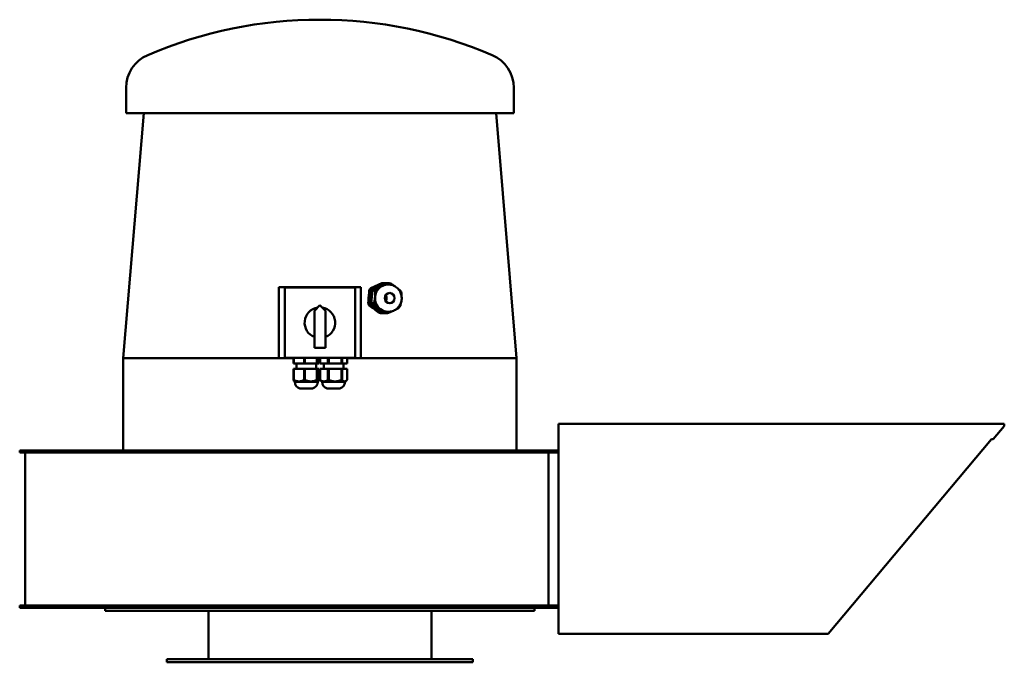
# Model space of a CAD drawing. Header units: millimetres. Extents: x 179 to 1081, y 151 to 740.
import ezdxf

# ---------------------------------------------------------------- set-up
doc = ezdxf.new("R2010")
doc.units = ezdxf.units.MM
doc.header["$LTSCALE"] = 3
doc.layers.add('Widoczne (ISO)', color=7, linetype='Continuous', lineweight=50)

msp = doc.modelspace()

# ---------------------------------------------------------------- linework, layer by layer
at = {"layer": 'Widoczne (ISO)'}
for p, q in [((276.66, 654.25), (276.66, 677.25)), ((631.66, 654.25), (631.66, 677.25)), ((292.87, 654.25), (274.16, 429.75)), ((631.66, 654.25), (276.66, 654.25)), ((615.45, 654.25), (634.16, 429.75)), ((510.97, 498.55), (500.67, 493.75)), ((513.82, 498.55), (503.52, 493.75)), ((512.28, 498.55), (510.97, 498.55)), ((516.54, 498.55), (513.82, 498.55)), ((516.78, 497.25), (516.67, 497.25)), ((491.66, 494.75), (416.66, 494.75)), ((416.66, 494.75), (416.66, 429.75)), ((421.91, 494.5), (486.41, 494.5)), ((421.91, 430), (421.91, 494.5)), ((486.41, 494.5), (486.41, 430)), ((491.66, 429.75), (491.66, 494.75)), ((499.33, 491.83), (499.12, 489.75)), ((500.64, 491.83), (499.33, 491.83)), ((501.98, 493.75), (500.67, 493.75)), ((502.17, 491.83), (501.03, 480.2)), ((504.89, 491.83), (502.17, 491.83)), ((506.24, 493.75), (503.52, 493.75)), ((449.16, 473.25), (454.16, 478.25)), ((454.16, 478.25), (459.16, 473.25)), ((499.49, 480.2), (498.39, 480.2)), ((500.43, 478.03), (499.38, 478.03)), ((503.75, 480.2), (501.03, 480.2)), ((501.97, 478.03), (511.14, 471.19)), ((504.69, 478.03), (501.97, 478.03)), ((449.16, 439.25), (449.16, 473.25)), ((459.16, 473.25), (459.16, 439.25)), ((509.6, 471.19), (508.63, 471.19)), ((511.88, 470.95), (510.88, 470.95)), ((513.85, 471.19), (511.14, 471.19)), ((516.13, 470.95), (513.41, 470.95)), ((516.78, 472.25), (516.67, 472.25)), ((459.16, 439.25), (449.16, 439.25)), ((416.66, 429.75), (274.16, 429.75)), ((274.16, 429.75), (274.16, 345.25)), ((416.66, 429.75), (429.99, 429.75)), ((486.41, 430), (421.91, 430)), ((429.99, 430), (429.99, 425)), ((429.99, 425), (430.33, 425)), ((430.33, 430), (430.33, 425)), ((430.33, 425), (439.61, 425)), ((432.66, 425), (432.66, 420)), ((439.61, 430), (439.61, 425)), ((439.61, 425), (440.47, 425)), ((440.47, 430), (440.47, 425)), ((440.47, 425), (451.28, 425)), ((450.66, 425), (450.66, 420)), ((451.28, 430), (451.28, 425)), ((451.28, 425), (451.81, 425)), ((451.81, 430), (451.81, 425)), ((451.81, 425), (453.33, 425)), ((453.33, 430), (453.33, 425)), ((453.33, 429.75), (454.25, 429.75)), ((454.25, 430), (454.25, 425)), ((454.25, 425), (454.35, 425)), ((454.35, 430), (454.35, 425)), ((454.35, 425), (461.39, 425)), ((457.66, 425), (457.66, 420)), ((461.39, 430), (461.39, 425)), ((461.39, 425), (462.19, 425)), ((462.19, 430), (462.19, 425)), ((462.19, 425), (473.81, 425)), ((473.81, 430), (473.81, 425)), ((473.81, 425), (474.5, 425)), ((474.5, 430), (474.5, 425)), ((474.5, 425), (479.07, 425)), ((475.66, 425), (475.66, 420)), ((479.07, 430), (479.07, 425)), ((479.07, 429.75), (491.66, 429.75)), ((634.16, 429.75), (491.66, 429.75)), ((634.16, 429.75), (634.16, 345.25)), ((429.99, 420), (429.99, 409.96)), ((429.99, 420), (430.33, 420)), ((430.33, 420), (430.33, 409.96)), ((430.33, 420), (439.61, 420)), ((439.61, 420), (439.61, 409.96)), ((439.61, 420), (440.47, 420)), ((440.47, 420), (440.47, 409.96)), ((440.47, 420), (451.28, 420)), ((451.28, 420), (451.28, 409.96)), ((451.28, 420), (451.81, 420)), ((451.81, 420), (451.81, 409.96)), ((451.81, 420), (453.33, 420)), ((453.33, 420), (453.33, 409.96)), ((454.25, 420), (454.25, 409.96)), ((454.25, 420), (454.35, 420)), ((454.35, 420), (454.35, 409.96)), ((454.35, 420), (461.39, 420)), ((461.39, 420), (461.39, 409.96)), ((461.39, 420), (462.19, 420)), ((462.19, 420), (462.19, 409.96)), ((462.19, 420), (473.81, 420)), ((473.81, 420), (474.5, 420)), ((473.81, 420), (473.81, 409.96)), ((474.5, 420), (479.07, 420)), ((474.5, 420), (474.5, 409.96)), ((479.07, 420), (479.07, 409.96)), ((431.16, 408), (430.57, 408.59)), ((452.16, 408), (431.16, 408)), ((452.16, 408), (452.76, 408.59)), ((456.16, 408), (454.71, 409.45)), ((477.16, 408), (456.16, 408)), ((477.16, 408), (478.61, 409.45)), ((447.41, 402.13), (435.91, 402.13)), ((472.41, 402.13), (460.91, 402.13)), ((672.66, 369.5), (1080.66, 369.5)), ((672.66, 177.25), (672.66, 369.5)), ((1070.59, 355.5), (1080.66, 367.5)), ((1080.66, 367.5), (1080.66, 369.5)), ((919.5, 177.25), (1069.07, 355.5)), ((1070.59, 355.5), (1069.07, 355.5)), ((179.34, 345.25), (218.32, 345.25)), ((179.34, 343.25), (179.34, 345.25)), ((218.32, 343.25), (179.34, 343.25)), ((184.34, 203.25), (184.34, 343.25)), ((218.32, 345.25), (446.6, 345.25)), ((446.6, 343.25), (218.32, 343.25)), ((446.6, 345.25), (646.57, 345.25)), ((646.57, 343.25), (446.6, 343.25)), ((646.57, 345.25), (668.44, 345.25)), ((668.44, 343.25), (646.57, 343.25)), ((663.44, 203.25), (663.44, 343.25)), ((672.66, 345.25), (668.44, 345.25)), ((668.44, 343.25), (668.44, 345.25)), ((668.44, 343.25), (672.66, 343.25)), ((179.34, 203.25), (218.32, 203.25)), ((179.34, 201.25), (179.34, 203.25)), ((218.32, 201.25), (179.34, 201.25)), ((218.32, 203.25), (446.6, 203.25)), ((446.6, 201.25), (218.32, 201.25)), ((257.66, 201.25), (257.66, 198.25)), ((446.6, 203.25), (646.57, 203.25)), ((646.57, 201.25), (446.6, 201.25)), ((646.57, 203.25), (668.44, 203.25)), ((668.44, 201.25), (646.57, 201.25)), ((650.66, 201.25), (650.66, 198.25)), ((672.66, 203.25), (668.44, 203.25)), ((668.44, 201.25), (668.44, 203.25)), ((668.44, 201.25), (672.66, 201.25)), ((650.66, 198.25), (257.66, 198.25)), ((352.16, 198.25), (352.16, 154.25)), ((556.16, 198.25), (556.16, 154.25)), ((672.66, 177.25), (919.5, 177.25)), ((314.16, 154.25), (594.16, 154.25)), ((314.16, 151.25), (314.16, 154.25)), ((594.16, 151.25), (594.16, 154.25)), ((314.16, 151.25), (594.16, 151.25))]:
    msp.add_line(p, q, dxfattribs=at)
for centre, radius, start, end in [((454.16, 339.75), 400, 66.79048, 113.20952), ((309.44, 677.25), 32.78, 113.20952, 180), ((598.88, 677.25), 32.78, 0, 66.79048), ((454.16, 462.25), 14, 98.91285, 249.07517), ((454.16, 462.25), 14, 290.92483, 81.08715), ((437.16, 408), 6, 180, 257.9753), ((446.16, 408), 6, 282.0247, 0), ((462.16, 408), 6, 180, 257.9753), ((471.16, 408), 6, 282.0247, 0)]:
    msp.add_arc(centre, radius, start, end, dxfattribs=at)
for centre, major_axis, ratio, start_param, end_param in [((512.17, 484.75), (0, -12.5), 0.965926, 3.563996, 3.879021), ((516.67, 484.75), (0, -12.5), 0.965926, 3.563996, 4.611193), ((512.17, 484.75), (0, 12.5), 0.965926, 0.107378, 0.422403), ((516.67, 484.75), (0, 12.5), 0.965926, 0, 0.422403), ((512.08, 484.75), (0, 13.8), 0.965926, 6.16703, 6.268049), ((516.34, 484.75), (0, 13.8), 0.965926, 6.09593, 6.268049), ((29.95, -3831.91), (-517.02, -5270.09), 0.014874, 2.530567, 2.533726), ((510.77, 484.75), (0, 13.8), 0.965926, 0.859942, 1.032062), ((512.17, 484.75), (0, -12.5), 0.965926, 4.117467, 4.611193), ((512.08, 484.75), (0, 13.8), 0.965926, 0.859942, 1.032062), ((512.17, 484.75), (0, -11.15), 0.965926, 4.450955, 4.771431), ((513.62, 484.75), (0, 13.8), 0.965926, 0.859942, 1.032062), ((516.34, 484.75), (0, 13.8), 0.965926, 0.859942, 1.032062), ((516.34, 484.75), (0, -13.8), 0.965926, 1.90714, 2.079259), ((464.41, 470.13), (-175.92, 125.49), 0.124488, 4.547932, 4.601671), ((512.08, 484.75), (0, 13.8), 0.965926, 1.90714, 2.079259), ((512.17, 484.75), (0, -12.5), 0.965926, 4.611193, 5.264538), ((513.62, 484.75), (0, 13.8), 0.965926, 1.90714, 2.079259), ((512.17, 484.75), (0, -12.5), 0.965926, 5.281421, 5.658391), ((516.34, 484.75), (0, 13.8), 0.965926, 1.90714, 2.079259), ((516.67, 484.75), (0, -12.5), 0.965926, 4.611193, 5.658391), ((512.17, 484.75), (0, -12.5), 0.965926, 5.658391, 6.035361), ((512.08, 484.75), (0, -13.8), 0.965926, 6.09593, 6.268049), ((516.67, 484.75), (0, -12.5), 0.965926, 5.658391, 6.283185), ((513.62, 484.75), (0, -13.8), 0.965926, 6.09593, 6.268049), ((516.34, 484.75), (0, -13.8), 0.965926, 6.09593, 6.268049), ((516.34, 484.75), (0, -13.8), 0.965926, 0.859942, 1.032062), ((430.16, 422.41), (0, -12.46), 0.383127, 6.248424, 6.317947), ((440.04, 422.41), (0, -12.46), 0.991507, 6.248424, 6.317947), ((451.54, 422.41), (0, -12.46), 0.60838, 6.248424, 6.317947), ((454.3, 422.41), (0, -12.46), 0.121644, 6.248424, 6.317947), ((461.79, 422.41), (0, -12.46), 0.920416, 6.248424, 6.317947), ((474.15, 422.41), (0, -12.46), 0.798772, 6.248424, 6.317947)]:
    msp.add_ellipse(centre, major_axis=major_axis, ratio=ratio, start_param=start_param, end_param=end_param, dxfattribs=at)
msp.add_ellipse((518.02, 484.75), major_axis=(0, 4.71), ratio=0.965926, dxfattribs=at)
for points, weights in [([(507.22, 496.15), (504.77, 495.01), (501.98, 493.75)], [1.95540500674, 1.95540500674, 1.8587500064]), ([(511.72, 496.15), (509.27, 495.01), (506.24, 493.75)], [1.51234051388, 1.51234051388, 1.43758603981]), ([(512.28, 498.55), (509.67, 497.29), (507.22, 496.15)], [1.8587500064, 1.95540500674, 1.95540500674]), ([(516.54, 498.55), (514.17, 497.29), (511.72, 496.15)], [1.43758603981, 1.51234051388, 1.51234051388]), ([(518.82, 498.31), (520.8, 497.01), (522.45, 495.83)], [1.43758603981, 1.49080691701, 1.50613759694]), ([(500.15, 486.01), (500.43, 488.78), (500.64, 491.83)], [1.95540500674, 1.95540500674, 1.8587500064]), ([(504.66, 486.01), (504.93, 488.78), (504.89, 491.83)], [1.51234051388, 1.51234051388, 1.43758603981]), ([(525.47, 493.55), (526.73, 492.55), (527.98, 491.47)], [1.49996622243, 1.48192614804, 1.43758603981]), ([(528.92, 489.3), (528.94, 487.89), (528.89, 486.56)], [1.43758603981, 1.47138905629, 1.48990678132]), ([(499.49, 480.2), (499.88, 483.25), (500.15, 486.01)], [1.8587500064, 1.95540500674, 1.95540500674]), ([(505.1, 474.61), (502.93, 476.24), (500.43, 478.03)], [1.95540500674, 1.95540500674, 1.8587500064]), ([(503.75, 480.2), (504.39, 483.25), (504.66, 486.01)], [1.43758603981, 1.51234051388, 1.51234051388]), ([(509.61, 474.61), (507.43, 476.24), (504.69, 478.03)], [1.51234051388, 1.51234051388, 1.43758603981]), ([(528.31, 480.55), (528.09, 479.16), (527.78, 477.67)], [1.49187030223, 1.47322223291, 1.43758603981]), ([(509.6, 471.19), (507.28, 472.99), (505.1, 474.61)], [1.8587500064, 1.95540500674, 1.95540500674]), ([(513.85, 471.19), (511.79, 472.99), (509.61, 474.61)], [1.43758603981, 1.51234051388, 1.51234051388]), ([(512.08, 471.04), (511.98, 471), (511.88, 470.95)], [1.86530163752, 1.86208329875, 1.8587500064]), ([(520.56, 472.86), (518.55, 471.95), (516.13, 470.95)], [1.5089083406, 1.49632270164, 1.43758603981]), ([(526.44, 475.75), (524.79, 474.87), (523.14, 474.07)], [1.43758603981, 1.48879406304, 1.50492376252]), ([(430.57, 408.59), (430.3, 408.86), (429.99, 409.96)], [1.1195567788, 1.10603946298, 1.05441349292]), ([(430.33, 409.96), (434.97, 407.21), (439.61, 409.96)], [1.05441349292, 1.19428937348, 1.05441349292]), ([(440.47, 409.96), (445.88, 407.21), (451.28, 409.96)], [1.05441349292, 1.19428937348, 1.05441349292]), ([(451.81, 409.96), (452.57, 407.21), (453.33, 409.96)], [1.05441349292, 1.19428937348, 1.05441349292]), ([(454.71, 409.45), (454.48, 409.68), (454.25, 409.96)], [1.07775731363, 1.06726643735, 1.05441349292]), ([(454.35, 409.96), (457.87, 407.21), (461.39, 409.96)], [1.05441349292, 1.19428937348, 1.05441349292]), ([(462.19, 409.96), (468, 407.21), (473.81, 409.96)], [1.05441349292, 1.19428937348, 1.05441349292]), ([(474.5, 409.96), (476.79, 407.21), (479.07, 409.96)], [1.05441349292, 1.19428937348, 1.05441349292])]:
    msp.add_rational_spline(points, weights, degree=2, dxfattribs=at)
for points, knots in [([(516.78, 472.25), (518.08, 472.25), (519.37, 472.46), (521.83, 473.29), (522.99, 473.9), (525.08, 475.47), (526, 476.42), (527.51, 478.59), (528.09, 479.8), (528.86, 482.35), (529.05, 483.69), (528.99, 486.38), (528.74, 487.71), (527.85, 490.24), (527.21, 491.44), (525.58, 493.54), (524.6, 494.46), (522.4, 495.93), (521.2, 496.48), (518.91, 497.11), (517.84, 497.25), (516.78, 497.25)], [3.141593, 3.141593, 3.141593, 3.141593, 3.454683, 3.454683, 3.769181, 3.769181, 4.087273, 4.087273, 4.409625, 4.409625, 4.735238, 4.735238, 5.061948, 5.061948, 5.387205, 5.387205, 5.708922, 5.708922, 6.026312, 6.026312, 6.283185, 6.283185, 6.283185, 6.283185]), ([(515.23, 484.79), (515.21, 485.38), (515.08, 486.01), (514.7, 486.91), (514.53, 487.23), (514.33, 487.51)], [0, 0, 0, 0, 0.177485, 0.177485, 0.2787584, 0.2787584, 0.2787584, 0.2787584]), ([(499.38, 478.03), (499.12, 478.49), (498.89, 478.97), (498.58, 479.7), (498.48, 479.95), (498.39, 480.2)], [3.5223795, 3.5223795, 3.5223795, 3.5223795, 3.6728795, 3.6728795, 3.7469784, 3.7469784, 3.7469784, 3.7469784]), ([(514.39, 481.9), (514.61, 482.23), (514.8, 482.59), (515.15, 483.56), (515.25, 484.19), (515.23, 484.79)], [2.5517572, 2.5517572, 2.5517572, 2.5517572, 2.6702293, 2.6702293, 2.8490676, 2.8490676, 2.8490676, 2.8490676])]:
    msp.add_open_spline(points, degree=3, knots=knots, dxfattribs=at)
msp.add_open_spline([(510.88, 470.95), (510.14, 470.96), (509.38, 471.04), (508.63, 471.19)], degree=3, dxfattribs=at)

doc.saveas('drawing.dxf')
